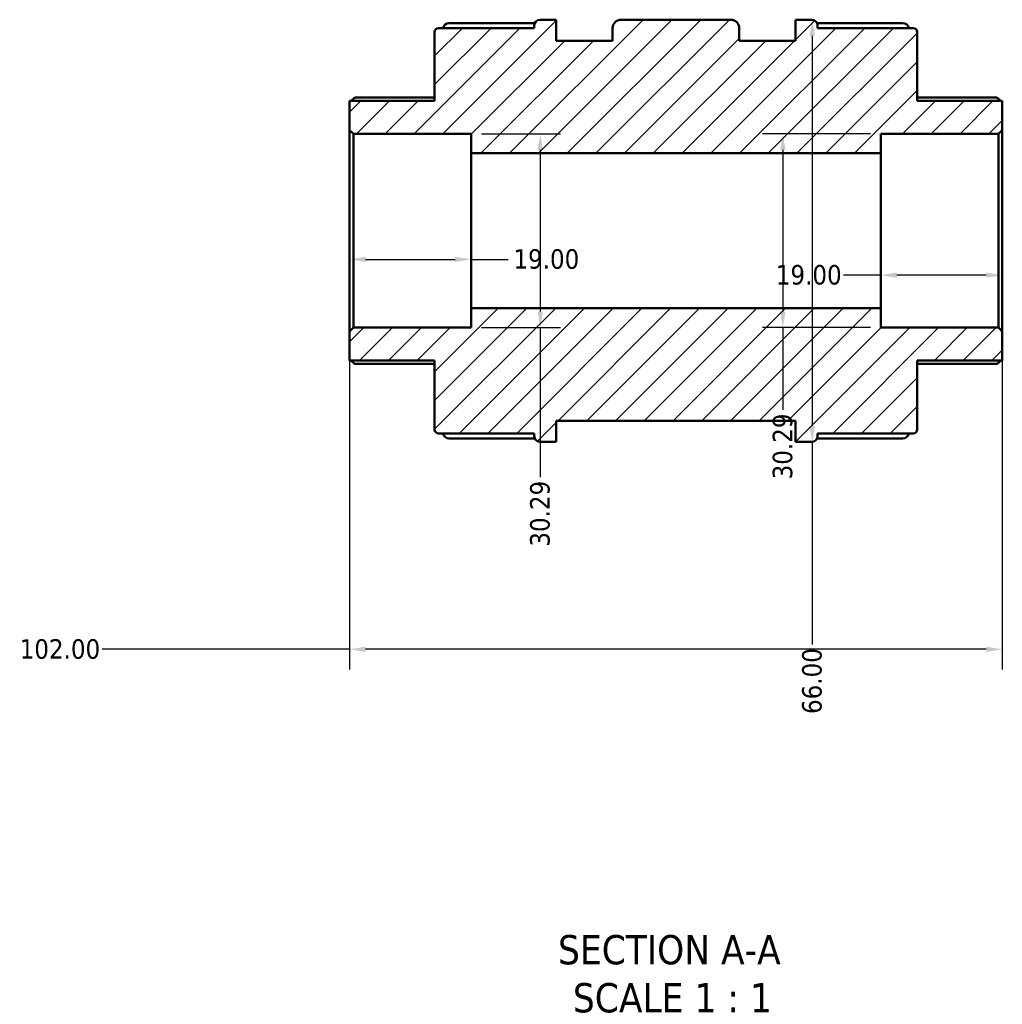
# Model space of a CAD drawing. Header units: millimetres. Extents: x 0 to 905, y -349 to 720.
# Tile 2 of 11: x 349 to 503, y -349 to -196. Entities that reach past the tile are written whole.
import ezdxf

# ---------------------------------------------------------------- set-up
doc = ezdxf.new("R2010")
doc.units = ezdxf.units.MM
for name, color, linetype, lineweight in [('Dimension (ANSI)', 7, 'Continuous', 25), ('Hatch (ANSI)', 7, 'Continuous', 18), ('Symbol (ANSI)', 7, 'Continuous', 25), ('Visible (ANSI)', 7, 'Continuous', 50)]:
    doc.layers.add(name, color=color, linetype=linetype, lineweight=lineweight)
doc.styles.add('Label Text (ANSI)', font='tahoma.ttf')
doc.styles.add('Note Text (ANSI)', font='tahoma.ttf')
doc.dimstyles.new('Default - mm (ANSI)', dxfattribs={"dimtxt": 3.048, "dimasz": 2.5, "dimexe": 3.175, "dimexo": 1.6002, "dimgap": 0.8, "dimtad": 0, "dimtoh": 1, "dimrnd": 1e-08, "dimzin": 4, "dimdsep": 46, "dimtxsty": 'Note Text (ANSI)', "dimcen": 0.09, "dimdle": 10, "dimclrd": 256, "dimclre": 256, "dimclrt": 256, "dimadec": 1, "dimazin": 1, "dimtfac": 1, "dimtofl": 0, "dimtmove": 0, "dimatfit": 3, "dimfxl": 1, "dimtolj": 1, "dimtzin": 4, "dimlwd": -1, "dimlwe": -1, "dimarcsym": 0})

# ---------------------------------------------------------------- blocks, each defined once
blk = doc.blocks.new('*D7')
at = {"layer": 'Defpoints', "color": 0, "transparency": 16777216}
for p in [(483.62, -228.57), (502.62, -228.57), (483.62, -235.51)]:
    blk.add_point(p, dxfattribs=at)
at = {"layer": 'Dimension (ANSI)', "transparency": 16777216}
for p, q in [((483.62, -235.51), (477.82, -235.51)), ((500.12, -235.51), (486.12, -235.51))]:
    blk.add_line(p, q, dxfattribs=at)
for points in [[(486.12, -235.09), (486.12, -235.93), (483.62, -235.51)], [(500.12, -235.09), (500.12, -235.93), (502.62, -235.51)]]:
    blk.add_solid(points, dxfattribs=at)
at = {"layer": 'Dimension (ANSI)', "transparency": 16777216, "insert": (467.23, -233.92), "char_height": 3.048, "attachment_point": 1, "style": 'Note Text (ANSI)'}
blk.add_mtext('\\A1;19.00', dxfattribs=at)
blk = doc.blocks.new('*D8')
at = {"layer": 'Defpoints', "color": 0, "transparency": 16777216}
for p in [(483.62, -213.42), (468.34, -243.71), (483.62, -243.71)]:
    blk.add_point(p, dxfattribs=at)
at = {"layer": 'Dimension (ANSI)', "transparency": 16777216}
for p, q in [((482.02, -213.42), (465.16, -213.42)), ((468.34, -215.92), (468.34, -241.21)), ((482.02, -243.71), (465.16, -243.71)), ((468.34, -243.71), (468.34, -256.58))]:
    blk.add_line(p, q, dxfattribs=at)
for points in [[(467.92, -215.92), (468.75, -215.92), (468.34, -213.42)], [(467.92, -241.21), (468.75, -241.21), (468.34, -243.71)]]:
    blk.add_solid(points, dxfattribs=at)
at = {"layer": 'Dimension (ANSI)', "transparency": 16777216, "insert": (466.75, -267.43), "char_height": 3.048, "attachment_point": 1, "rotation": 90, "style": 'Note Text (ANSI)'}
blk.add_mtext('\\A1;30.29', dxfattribs=at)
blk = doc.blocks.new('*D9')
at = {"layer": 'Defpoints', "color": 0, "transparency": 16777216}
for p in [(419.62, -213.42), (419.62, -243.71), (430.42, -243.71)]:
    blk.add_point(p, dxfattribs=at)
at = {"layer": 'Dimension (ANSI)', "transparency": 16777216}
for p, q in [((421.22, -213.42), (433.6, -213.42)), ((430.42, -215.92), (430.42, -241.21)), ((421.22, -243.71), (433.6, -243.71)), ((430.42, -243.71), (430.42, -267.1))]:
    blk.add_line(p, q, dxfattribs=at)
for points in [[(430.01, -215.92), (430.84, -215.92), (430.42, -213.42)], [(430.01, -241.21), (430.84, -241.21), (430.42, -243.71)]]:
    blk.add_solid(points, dxfattribs=at)
at = {"layer": 'Dimension (ANSI)', "transparency": 16777216, "insert": (428.84, -277.95), "char_height": 3.048, "attachment_point": 1, "rotation": 90, "style": 'Note Text (ANSI)'}
blk.add_mtext('\\A1;30.29', dxfattribs=at)
blk = doc.blocks.new('*D10')
at = {"layer": 'Defpoints', "color": 0, "transparency": 16777216}
for p in [(400.62, -228.57), (419.62, -228.57), (419.62, -233.04)]:
    blk.add_point(p, dxfattribs=at)
at = {"layer": 'Dimension (ANSI)', "transparency": 16777216}
for p, q in [((403.12, -233.04), (417.12, -233.04)), ((419.62, -233.04), (425.43, -233.04))]:
    blk.add_line(p, q, dxfattribs=at)
for points in [[(403.12, -232.62), (403.12, -233.45), (400.62, -233.04)], [(417.12, -232.62), (417.12, -233.45), (419.62, -233.04)]]:
    blk.add_solid(points, dxfattribs=at)
at = {"layer": 'Dimension (ANSI)', "transparency": 16777216, "insert": (426.23, -231.45), "char_height": 3.048, "attachment_point": 1, "style": 'Note Text (ANSI)'}
blk.add_mtext('\\A1;19.00', dxfattribs=at)
blk = doc.blocks.new('*D11')
at = {"layer": 'Defpoints', "color": 0, "transparency": 16777216}
for p in [(471.58, -195.57), (471.58, -261.57), (472.93, -261.57)]:
    blk.add_point(p, dxfattribs=at)
at = {"layer": 'Dimension (ANSI)', "transparency": 16777216}
for p, q in [((472.93, -198.07), (472.93, -259.07)), ((472.93, -261.57), (472.93, -293.23))]:
    blk.add_line(p, q, dxfattribs=at)
for points in [[(472.51, -198.07), (473.35, -198.07), (472.93, -195.57)], [(472.51, -259.07), (473.35, -259.07), (472.93, -261.57)]]:
    blk.add_solid(points, dxfattribs=at)
at = {"layer": 'Dimension (ANSI)', "transparency": 16777216, "insert": (471.34, -304.11), "char_height": 3.048, "attachment_point": 1, "rotation": 90, "style": 'Note Text (ANSI)'}
blk.add_mtext('\\A1;66.00', dxfattribs=at)
blk = doc.blocks.new('*D12')
at = {"layer": 'Defpoints', "color": 0, "transparency": 16777216}
for p in [(400.62, -244.32), (502.62, -244.32), (400.62, -294)]:
    blk.add_point(p, dxfattribs=at)
at = {"layer": 'Dimension (ANSI)', "transparency": 16777216}
for p, q in [((400.62, -245.92), (400.62, -297.18)), ((502.62, -245.92), (502.62, -297.18)), ((400.62, -294), (361.96, -294)), ((500.12, -294), (403.12, -294))]:
    blk.add_line(p, q, dxfattribs=at)
for points in [[(403.12, -293.59), (403.12, -294.42), (400.62, -294)], [(500.12, -293.59), (500.12, -294.42), (502.62, -294)]]:
    blk.add_solid(points, dxfattribs=at)
at = {"layer": 'Dimension (ANSI)', "transparency": 16777216, "insert": (349.08, -292.42), "char_height": 3.048, "attachment_point": 1, "style": 'Note Text (ANSI)'}
blk.add_mtext('\\A1;102.00', dxfattribs=at)

msp = doc.modelspace()

# ---------------------------------------------------------------- hatches: boundary and pattern name
at = {"layer": 'Hatch (ANSI)'}
h = msp.add_hatch(dxfattribs=at)
h.set_pattern_fill('ANSI31', color=256, scale=25.4, style=0)
h.set_pattern_definition([(45, (0, 0), (-2.245064, 2.245064), [])])
edge = h.paths.add_edge_path()
edge.add_ellipse((414.529, -259.643), major_axis=(-0.606, 0), ratio=1, start_angle=0, end_angle=90)
edge.add_line((414.529, -260.248), (429.493, -260.248))
edge.add_line((429.493, -260.248), (429.493, -260.66))
edge.add_ellipse((430.402, -260.66), major_axis=(-0.909, 0), ratio=1, start_angle=0, end_angle=90)
edge.add_line((430.402, -261.568), (432.923, -261.568))
edge.add_line((432.923, -261.568), (432.923, -258.268))
edge.add_line((432.923, -258.268), (470.323, -258.268))
edge.add_line((470.323, -258.268), (470.323, -261.568))
edge.add_line((470.323, -261.568), (472.845, -261.568))
edge.add_ellipse((472.845, -260.66), major_axis=(0, -0.909), ratio=1, start_angle=0, end_angle=90)
edge.add_line((473.753, -260.66), (473.753, -260.248))
edge.add_line((473.753, -260.248), (488.717, -260.248))
edge.add_ellipse((488.717, -259.643), major_axis=(0, -0.606), ratio=1, start_angle=0, end_angle=90)
edge.add_line((489.323, -259.643), (489.323, -248.863))
edge.add_line((489.323, -248.863), (502.623, -248.863))
edge.add_line((502.623, -248.863), (502.623, -244.32))
edge.add_line((502.623, -244.32), (502.017, -243.714))
edge.add_line((502.017, -243.714), (483.623, -243.714))
edge.add_line((483.623, -243.714), (483.623, -240.685))
edge.add_line((483.623, -240.685), (419.623, -240.685))
edge.add_line((419.623, -240.685), (419.623, -243.714))
edge.add_line((419.623, -243.714), (401.229, -243.714))
edge.add_line((401.229, -243.714), (400.623, -244.32))
edge.add_line((400.623, -244.32), (400.623, -248.863))
edge.add_line((400.623, -248.863), (413.923, -248.863))
edge.add_line((413.923, -248.863), (413.923, -259.643))
edge = h.paths.add_edge_path()
edge.add_ellipse((414.529, -197.494), major_axis=(0, 0.606), ratio=1, start_angle=0, end_angle=90)
edge.add_line((413.923, -197.494), (413.923, -208.273))
edge.add_line((413.923, -208.273), (400.623, -208.273))
edge.add_line((400.623, -208.273), (400.623, -212.817))
edge.add_line((400.623, -212.817), (401.229, -213.423))
edge.add_line((401.229, -213.423), (419.623, -213.423))
edge.add_line((419.623, -213.423), (419.623, -216.452))
edge.add_line((419.623, -216.452), (483.623, -216.452))
edge.add_line((483.623, -216.452), (483.623, -213.423))
edge.add_line((483.623, -213.423), (502.017, -213.423))
edge.add_line((502.017, -213.423), (502.623, -212.817))
edge.add_line((502.623, -212.817), (502.623, -208.273))
edge.add_line((502.623, -208.273), (489.323, -208.273))
edge.add_line((489.323, -208.273), (489.323, -197.494))
edge.add_ellipse((488.717, -197.494), major_axis=(0.606, 0), ratio=1, start_angle=0, end_angle=90)
edge.add_line((488.717, -196.888), (473.753, -196.888))
edge.add_line((473.753, -196.888), (473.753, -196.477))
edge.add_ellipse((472.845, -196.477), major_axis=(0.909, 0), ratio=1, start_angle=0, end_angle=90)
edge.add_line((472.845, -195.568), (470.323, -195.568))
edge.add_line((470.323, -195.568), (470.323, -198.868))
edge.add_line((470.323, -198.868), (461.523, -198.868))
edge.add_line((461.523, -198.868), (461.523, -196.888))
edge.add_ellipse((460.203, -196.888), major_axis=(1.32, 0), ratio=1, start_angle=0, end_angle=90)
edge.add_line((460.203, -195.568), (443.043, -195.568))
edge.add_ellipse((443.043, -196.888), major_axis=(0, 1.32), ratio=1, start_angle=0, end_angle=90)
edge.add_line((441.723, -196.888), (441.723, -198.868))
edge.add_line((441.723, -198.868), (432.923, -198.868))
edge.add_line((432.923, -198.868), (432.923, -195.568))
edge.add_line((432.923, -195.568), (430.402, -195.568))
edge.add_ellipse((430.402, -196.477), major_axis=(0, 0.909), ratio=1, start_angle=0, end_angle=90)
edge.add_line((429.493, -196.477), (429.493, -196.888))
edge.add_line((429.493, -196.888), (414.529, -196.888))

# ---------------------------------------------------------------- linework, layer by layer
at = {"layer": 'Visible (ANSI)'}
for p, q in [((429.493, -196.888), (414.529, -196.888)), ((416.152, -196.108), (429.572, -196.108)), ((429.493, -196.477), (429.493, -196.888)), ((432.923, -195.568), (430.402, -195.568)), ((432.923, -198.868), (432.923, -195.568)), ((441.723, -196.888), (441.723, -198.868)), ((460.203, -195.568), (443.043, -195.568)), ((461.523, -198.868), (461.523, -196.888)), ((472.845, -195.568), (470.323, -195.568)), ((470.323, -195.568), (470.323, -198.868)), ((473.675, -196.108), (487.095, -196.108)), ((473.753, -196.888), (473.753, -196.477)), ((488.717, -196.888), (473.753, -196.888)), ((413.923, -197.494), (413.923, -208.273)), ((489.323, -208.273), (489.323, -197.494)), ((441.723, -198.868), (432.923, -198.868)), ((470.323, -198.868), (461.523, -198.868)), ((401.516, -207.748), (413.923, -207.748)), ((489.323, -207.748), (501.731, -207.748)), ((413.923, -208.273), (400.623, -208.273)), ((400.623, -208.273), (400.623, -212.817)), ((502.623, -208.273), (489.323, -208.273)), ((502.623, -212.817), (502.623, -208.273)), ((400.623, -212.817), (401.229, -213.423)), ((400.623, -212.817), (400.623, -244.32)), ((401.229, -213.423), (419.623, -213.423)), ((401.229, -243.714), (401.229, -213.423)), ((419.623, -213.423), (419.623, -216.452)), ((483.623, -216.452), (483.623, -213.423)), ((483.623, -213.423), (502.017, -213.423)), ((502.017, -213.423), (502.623, -212.817)), ((502.017, -213.423), (502.017, -243.714)), ((502.623, -244.32), (502.623, -212.817)), ((419.623, -216.452), (483.623, -216.452)), ((419.623, -240.685), (419.623, -216.452)), ((483.623, -240.685), (483.623, -216.452)), ((483.623, -240.685), (419.623, -240.685)), ((419.623, -240.685), (419.623, -243.714)), ((483.623, -243.714), (483.623, -240.685)), ((401.229, -243.714), (400.623, -244.32)), ((400.623, -244.32), (400.623, -248.863)), ((419.623, -243.714), (401.229, -243.714)), ((502.017, -243.714), (483.623, -243.714)), ((502.623, -244.32), (502.017, -243.714)), ((502.623, -248.863), (502.623, -244.32)), ((400.623, -248.863), (413.923, -248.863)), ((413.923, -248.863), (413.923, -259.643)), ((489.323, -259.643), (489.323, -248.863)), ((489.323, -248.863), (502.623, -248.863)), ((413.923, -249.389), (401.516, -249.389)), ((501.731, -249.389), (489.323, -249.389)), ((432.923, -261.568), (432.923, -258.268)), ((432.923, -258.268), (470.323, -258.268)), ((470.323, -258.268), (470.323, -261.568)), ((414.529, -260.248), (429.493, -260.248)), ((429.572, -261.029), (416.152, -261.029)), ((429.493, -260.248), (429.493, -260.66)), ((430.402, -261.568), (432.923, -261.568)), ((470.323, -261.568), (472.845, -261.568)), ((487.095, -261.029), (473.675, -261.029)), ((473.753, -260.66), (473.753, -260.248)), ((473.753, -260.248), (488.717, -260.248))]:
    msp.add_line(p, q, dxfattribs=at)
for centre, radius, start, end in [((414.529, -197.494), 0.606, 90, 180), ((416.152, -197.016), 0.909, 90, 171.89878), ((430.402, -196.477), 0.909, 90, 180), ((443.043, -196.888), 1.32, 90, 180), ((460.203, -196.888), 1.32, 0, 90), ((472.845, -196.477), 0.909, 0, 90), ((487.095, -197.016), 0.909, 8.10122, 90), ((488.717, -197.494), 0.606, 0, 90), ((414.529, -259.643), 0.606, 180, 270), ((488.717, -259.643), 0.606, 270, 0), ((416.152, -260.12), 0.909, 188.10122, 270), ((430.402, -260.66), 0.909, 180, 270), ((472.845, -260.66), 0.909, 270, 0), ((487.095, -260.12), 0.909, 270, 351.89878)]:
    msp.add_arc(centre, radius, start, end, dxfattribs=at)
for points, knots in [([(401.516, -207.748), (401.515, -207.748), (401.513, -207.748), (401.499, -207.749), (401.48, -207.757), (401.406, -207.8), (401.336, -207.853), (401.172, -207.987), (401.063, -208.083), (400.919, -208.217), (400.889, -208.245), (400.859, -208.273)], [0.18898873, 0.18898873, 0.18898873, 0.18898873, 0.19067973, 0.19067973, 0.21000496, 0.21000496, 0.24865543, 0.24865543, 0.29568221, 0.29568221, 0.30785551, 0.30785551, 0.30785551, 0.30785551]), ([(502.388, -208.273), (502.358, -208.245), (502.328, -208.217), (502.184, -208.083), (502.075, -207.987), (501.911, -207.853), (501.84, -207.8), (501.767, -207.757), (501.747, -207.749), (501.733, -207.748), (501.732, -207.748), (501.731, -207.748)], [0.3587335, 0.3587335, 0.3587335, 0.3587335, 0.3709068, 0.3709068, 0.41793358, 0.41793358, 0.45658404, 0.45658404, 0.47590928, 0.47590928, 0.47760028, 0.47760028, 0.47760028, 0.47760028]), ([(400.859, -248.863), (400.889, -248.892), (400.919, -248.92), (401.063, -249.053), (401.172, -249.15), (401.336, -249.284), (401.406, -249.337), (401.48, -249.38), (401.499, -249.388), (401.513, -249.389), (401.515, -249.389), (401.516, -249.389)], [0.3587335, 0.3587335, 0.3587335, 0.3587335, 0.3709068, 0.3709068, 0.41793358, 0.41793358, 0.45658404, 0.45658404, 0.47590928, 0.47590928, 0.47760028, 0.47760028, 0.47760028, 0.47760028]), ([(501.731, -249.389), (501.732, -249.389), (501.733, -249.389), (501.747, -249.388), (501.767, -249.38), (501.84, -249.337), (501.911, -249.284), (502.075, -249.15), (502.184, -249.053), (502.328, -248.92), (502.358, -248.892), (502.388, -248.863)], [0.18898873, 0.18898873, 0.18898873, 0.18898873, 0.19067973, 0.19067973, 0.21000496, 0.21000496, 0.24865543, 0.24865543, 0.29568221, 0.29568221, 0.30785551, 0.30785551, 0.30785551, 0.30785551])]:
    msp.add_open_spline(points, degree=3, knots=knots, dxfattribs=at)

# ---------------------------------------------------------------- texts
at = {"layer": 'Symbol (ANSI)', "char_height": 4.572, "attachment_point": 7, "style": 'Label Text (ANSI)'}
for s, insert in [('SECTION A-A', (433.199, -343.333)), ('SCALE 1 : 1', (435.518, -350.846))]:
    msp.add_mtext(s, dxfattribs=dict(at, insert=insert))

# ---------------------------------------------------------------- dimensions: what is measured, and where the dimension line sits
at = {"layer": 'Dimension (ANSI)'}
for base, p1, p2, angle, override, picture, middle in [((472.93, -261.568), (471.584, -195.568), (471.584, -261.568), 90, {"dimtoh": 0, "dimdec": 2, "dimse1": 1, "dimse2": 1, "dimtp": 0, "dimtm": 0, "dimtdec": 2, "dimatfit": 2}, '*D11', (472.93, -299.068)), ((430.423, -243.714), (419.623, -213.423), (419.623, -243.714), 270, {"dimtoh": 0, "dimdec": 2, "dimtp": 0, "dimtm": 0, "dimtdec": 2, "dimatfit": 2}, '*D9', (430.423, -272.926)), ((468.336, -243.714), (483.623, -213.423), (483.623, -243.714), 270, {"dimtoh": 0, "dimdec": 2, "dimtp": 0, "dimtm": 0, "dimtdec": 2, "dimatfit": 2}, '*D8', (468.336, -262.403)), ((483.623, -235.511), (502.623, -228.568), (483.623, -228.568), 180, {"dimtoh": 0, "dimdec": 2, "dimse1": 1, "dimse2": 1, "dimtp": 0, "dimtm": 0, "dimtdec": 2, "dimatfit": 2}, '*D7', (472.123, -235.511)), ((400.623, -294.004), (502.623, -244.32), (400.623, -244.32), 180, {"dimtoh": 0, "dimdec": 2, "dimtp": 0, "dimtm": 0, "dimtdec": 2, "dimatfit": 2}, '*D12', (355.123, -294.004))]:
    dim = msp.add_linear_dim(base=base, p1=p1, p2=p2, angle=angle, dimstyle='Default - mm (ANSI)', override=override, dxfattribs=at)
    dim.commit()
    dim.dimension.update_dxf_attribs({"geometry": picture, "text_midpoint": middle, "dimtype": 160})
dim = msp.add_linear_dim(base=(419.623, -233.035), p1=(400.623, -228.568), p2=(419.623, -228.568), dimstyle='Default - mm (ANSI)', override={"dimtoh": 0, "dimdec": 2, "dimse1": 1, "dimse2": 1, "dimtp": 0, "dimtm": 0, "dimtdec": 2, "dimatfit": 2}, dxfattribs=at)
dim.commit()
dim.dimension.update_dxf_attribs({"geometry": '*D10', "text_midpoint": (431.123, -233.035), "dimtype": 160})

doc.saveas('drawing.dxf')
